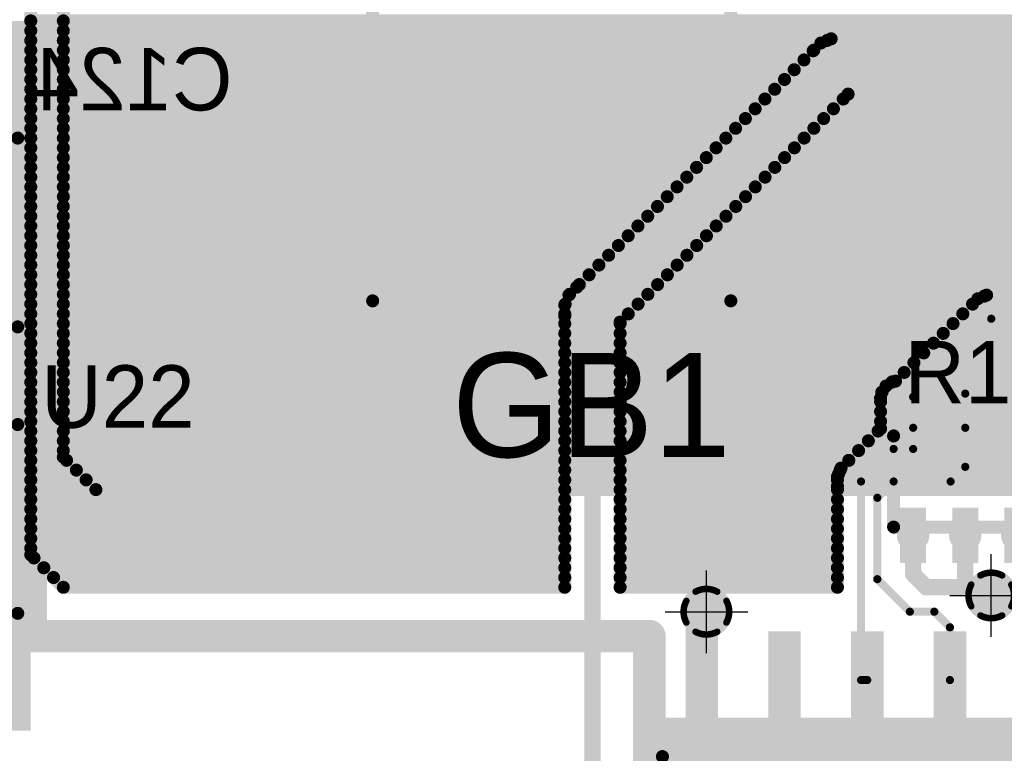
# Model space of a CAD drawing. Extents: x 74 to 326, y 70 to 232.
# Tile 14 of 138: x 157 to 172, y 93 to 104. Entities that reach past the tile are written whole.
import ezdxf

# ---------------------------------------------------------------- set-up
doc = ezdxf.new("R2010")
doc.units = 0
for name, color, linetype in [('Bot_Silk', 7, 'CONTINUOUS'), ('Bottom', 2, 'CONTINUOUS'), ('Drill_Layer', 255, 'CONTINUOUS'), ('Gnd', 12, 'CONTINUOUS'), ('Pwr', 13, 'CONTINUOUS'), ('Top', 1, 'CONTINUOUS'), ('Top_Silk', 6, 'CONTINUOUS')]:
    doc.layers.add(name, color=color, linetype=linetype)

# ---------------------------------------------------------------- blocks, each defined once
blk = doc.blocks.new('Cross')
at = {"layer": 'Drill_Layer', "linetype": 'CONTINUOUS'}
for p, q in [((0, -12.7), (0, 12.7)), ((-12.7, 0), (12.7, 0))]:
    blk.add_line(p, q, dxfattribs=at)
blk = doc.blocks.new('UNIT_DISC')
at = {"linetype": 'CONTINUOUS', "const_width": 0.5}
blk.add_lwpolyline([(0.25, 0, 1), (-0.25, 0, 1)], format="xyb", close=True, dxfattribs=at)
blk = doc.blocks.new('SHAPE_EL_236_236_0_0_0_0')
at = {"xscale": 0.6, "yscale": 0.6, "zscale": 0.6}
blk.add_blockref('UNIT_DISC', (0, 0), dxfattribs=at)
blk = doc.blocks.new('SHAPE_TH45_314_236_39_0_0_0')
at = {"linetype": 'CONTINUOUS', "const_width": 0.1}
for points in [[(0.16647, 0.30788, 0.2530389), (-0.16647, 0.30788, 0.2530389)], [(-0.30788, 0.16647, 0.2530389), (-0.30788, -0.16647, 0.2530389)], [(0.30788, -0.16647, 0.2530389), (0.30788, 0.16647, 0.2530389)], [(-0.16647, -0.30788, 0.2530389), (0.16647, -0.30788, 0.2530389)]]:
    blk.add_lwpolyline(points, format="xyb", dxfattribs=at)
at = {"xscale": 0.1, "yscale": 0.1, "zscale": 0.1}
for p in [(-0.16647, 0.30788), (0.16647, 0.30788), (-0.30788, 0.16647), (0.30788, 0.16647), (-0.30788, -0.16647), (0.30788, -0.16647), (-0.16647, -0.30788), (0.16647, -0.30788)]:
    blk.add_blockref('UNIT_DISC', p, dxfattribs=at)
blk = doc.blocks.new('SHAPE_EL_314_314_0_0_0_0')
at = {"xscale": 0.8, "yscale": 0.8, "zscale": 0.8}
blk.add_blockref('UNIT_DISC', (0, 0), dxfattribs=at)
blk = doc.blocks.new('v0306392')
at = {"layer": 'Bottom'}
blk.add_blockref('SHAPE_EL_236_236_0_0_0_0', (0, 0), dxfattribs=at)
at = {"layer": 'Gnd'}
blk.add_blockref('SHAPE_TH45_314_236_39_0_0_0', (0, 0), dxfattribs=at)
at = {"layer": 'Pwr'}
blk.add_blockref('SHAPE_EL_314_314_0_0_0_0', (0, 0), dxfattribs=at)
at = {"layer": 'Top'}
blk.add_blockref('SHAPE_EL_236_236_0_0_0_0', (0, 0), dxfattribs=at)
blk = doc.blocks.new('YC164_11476')
at = {"layer": 'Top_Silk', "linetype": 'CONTINUOUS', "const_width": 0.2}
for points in [[(170.75, 96.425), (170.75, 97.825)], [(170.75, 97.825), (173.75, 97.825)], [(173.75, 96.425), (173.75, 97.825)], [(170.75, 96.425), (173.75, 96.425)]]:
    blk.add_lwpolyline(points, dxfattribs=at)
at = {"layer": 'Top_Silk', "xscale": 0.2, "yscale": 0.2, "zscale": 0.2}
for p in [(170.75, 97.825), (170.75, 97.825), (173.75, 97.825), (173.75, 97.825), (170.75, 96.425), (170.75, 96.425), (173.75, 96.425), (173.75, 96.425)]:
    blk.add_blockref('UNIT_DISC', p, dxfattribs=at)
blk = doc.blocks.new('SHAPE_SQ_157_334_0_0_0_0')
blk.add_solid([(-0.2, -0.425), (0.2, -0.425), (-0.2, 0.425), (0.2, 0.425)])
blk = doc.blocks.new('SHAPE_EL_196_196_0_0_0_0')
at = {"xscale": 0.5, "yscale": 0.5, "zscale": 0.5}
blk.add_blockref('UNIT_DISC', (0, 0), dxfattribs=at)
blk = doc.blocks.new('w400h850275')
at = {"layer": 'Gnd'}
blk.add_blockref('SHAPE_EL_196_196_0_0_0_0', (0, 0), dxfattribs=at)
at = {"layer": 'Pwr'}
blk.add_blockref('SHAPE_EL_196_196_0_0_0_0', (0, 0), dxfattribs=at)
at = {"layer": 'Top'}
blk.add_blockref('SHAPE_SQ_157_334_0_0_0_0', (0, 0), dxfattribs=at)
blk = doc.blocks.new('w400h850276')
at = {"layer": 'Gnd'}
blk.add_blockref('SHAPE_EL_196_196_0_0_0_0', (0, 0), dxfattribs=at)
at = {"layer": 'Pwr'}
blk.add_blockref('SHAPE_EL_196_196_0_0_0_0', (0, 0), dxfattribs=at)
at = {"layer": 'Top'}
blk.add_blockref('SHAPE_SQ_157_334_0_0_0_0', (0, 0), dxfattribs=at)
blk = doc.blocks.new('w400h850392')
at = {"layer": 'Gnd'}
blk.add_blockref('SHAPE_EL_196_196_0_0_0_0', (0, 0), dxfattribs=at)
at = {"layer": 'Pwr'}
blk.add_blockref('SHAPE_EL_196_196_0_0_0_0', (0, 0), dxfattribs=at)
at = {"layer": 'Top'}
blk.add_blockref('SHAPE_SQ_157_334_0_0_0_0', (0, 0), dxfattribs=at)
blk = doc.blocks.new('w400h850274')
at = {"layer": 'Gnd'}
blk.add_blockref('SHAPE_EL_196_196_0_0_0_0', (0, 0), dxfattribs=at)
at = {"layer": 'Pwr'}
blk.add_blockref('SHAPE_EL_196_196_0_0_0_0', (0, 0), dxfattribs=at)
at = {"layer": 'Top'}
blk.add_blockref('SHAPE_SQ_157_334_0_0_0_0', (0, 0), dxfattribs=at)
blk = doc.blocks.new('w400h850270')
at = {"layer": 'Gnd'}
blk.add_blockref('SHAPE_EL_196_196_0_0_0_0', (0, 0), dxfattribs=at)
at = {"layer": 'Pwr'}
blk.add_blockref('SHAPE_EL_196_196_0_0_0_0', (0, 0), dxfattribs=at)
at = {"layer": 'Top'}
blk.add_blockref('SHAPE_SQ_157_334_0_0_0_0', (0, 0), dxfattribs=at)
blk = doc.blocks.new('R100')
at = {"rotation": 180}
for name, p in [('w400h850270', (171.05, 97.95)), ('w400h850274', (171.85, 97.95)), ('w400h850275', (172.65, 97.95)), ('w400h850276', (173.45, 97.95)), ('w400h850392', (171.05, 96.3)), ('w400h850392', (171.85, 96.3)), ('w400h850392', (172.65, 96.3)), ('w400h850392', (173.45, 96.3))]:
    blk.add_blockref(name, p, dxfattribs=at)
blk.add_blockref('YC164_11476', (0, 0))
at = {"layer": 'Top_Silk'}
blk.add_text('R100', height=0.96, dxfattribs=at).set_placement((170.91875, 98.325))
blk = doc.blocks.new('BH5_CR2032_21147')
at = {"layer": 'Top_Silk', "linetype": 'CONTINUOUS', "const_width": 0.2}
for points in [[(162.75, 99.9), (162.75, 122.6)], [(168.25, 99.9), (168.25, 122.6)], [(168.25, 99.9), (162.75, 99.9)]]:
    blk.add_lwpolyline(points, dxfattribs=at)
at = {"layer": 'Top_Silk', "xscale": 0.2, "yscale": 0.2, "zscale": 0.2}
for p in [(162.75, 99.9), (162.75, 99.9), (168.25, 99.9), (168.25, 99.9)]:
    blk.add_blockref('UNIT_DISC', p, dxfattribs=at)
blk = doc.blocks.new('GB1')
blk.add_blockref('BH5_CR2032_21147', (0, 0))
at = {"layer": 'Top_Silk'}
blk.add_text('GB1', height=1.6, dxfattribs=at).set_placement((163.96875, 97.5))
blk = doc.blocks.new('SOIC16_75_21048')
at = {"layer": 'Top_Silk', "linetype": 'CONTINUOUS', "const_width": 0.2}
for points in [[(167.2, 92.9), (177.3, 92.9)], [(167.2, 85.6), (167.2, 92.9)], [(177.3, 90), (177.3, 92.9)], [(177.3, 85.6), (177.3, 88.5)], [(177.3, 85.6), (167.2, 85.6)]]:
    blk.add_lwpolyline(points, dxfattribs=at)
blk.add_lwpolyline([(177.3, 90, 1), (177.3, 88.5, 1)], format="xyb", dxfattribs=at)
at = {"layer": 'Top_Silk', "xscale": 0.2, "yscale": 0.2, "zscale": 0.2}
for p in [(167.2, 92.9), (167.2, 92.9), (177.3, 92.9), (177.3, 92.9), (177.3, 90), (177.3, 90), (177.3, 88.5), (177.3, 88.5), (167.2, 85.6), (167.2, 85.6), (177.3, 85.6), (177.3, 85.6)]:
    blk.add_blockref('UNIT_DISC', p, dxfattribs=at)
blk = doc.blocks.new('SHAPE_SQ_590_196_0_0_0_0')
blk.add_solid([(-0.75, -0.25), (0.75, -0.25), (-0.75, 0.25), (0.75, 0.25)])
blk = doc.blocks.new('w1500h500392')
at = {"layer": 'Gnd'}
blk.add_blockref('SHAPE_EL_196_196_0_0_0_0', (0, 0), dxfattribs=at)
at = {"layer": 'Pwr'}
blk.add_blockref('SHAPE_EL_196_196_0_0_0_0', (0, 0), dxfattribs=at)
at = {"layer": 'Top'}
blk.add_blockref('SHAPE_SQ_590_196_0_0_0_0', (0, 0), dxfattribs=at)
blk = doc.blocks.new('w1500h500270')
at = {"layer": 'Gnd'}
blk.add_blockref('SHAPE_EL_196_196_0_0_0_0', (0, 0), dxfattribs=at)
at = {"layer": 'Pwr'}
blk.add_blockref('SHAPE_EL_196_196_0_0_0_0', (0, 0), dxfattribs=at)
at = {"layer": 'Top'}
blk.add_blockref('SHAPE_SQ_590_196_0_0_0_0', (0, 0), dxfattribs=at)
blk = doc.blocks.new('w1500h500')
at = {"layer": 'Gnd'}
blk.add_blockref('SHAPE_EL_196_196_0_0_0_0', (0, 0), dxfattribs=at)
at = {"layer": 'Pwr'}
blk.add_blockref('SHAPE_EL_196_196_0_0_0_0', (0, 0), dxfattribs=at)
at = {"layer": 'Top'}
blk.add_blockref('SHAPE_SQ_590_196_0_0_0_0', (0, 0), dxfattribs=at)
blk = doc.blocks.new('w1500h500274')
at = {"layer": 'Gnd'}
blk.add_blockref('SHAPE_EL_196_196_0_0_0_0', (0, 0), dxfattribs=at)
at = {"layer": 'Pwr'}
blk.add_blockref('SHAPE_EL_196_196_0_0_0_0', (0, 0), dxfattribs=at)
at = {"layer": 'Top'}
blk.add_blockref('SHAPE_SQ_590_196_0_0_0_0', (0, 0), dxfattribs=at)
blk = doc.blocks.new('w1500h500395')
at = {"layer": 'Gnd'}
blk.add_blockref('SHAPE_EL_196_196_0_0_0_0', (0, 0), dxfattribs=at)
at = {"layer": 'Pwr'}
blk.add_blockref('SHAPE_EL_196_196_0_0_0_0', (0, 0), dxfattribs=at)
at = {"layer": 'Top'}
blk.add_blockref('SHAPE_SQ_590_196_0_0_0_0', (0, 0), dxfattribs=at)
blk = doc.blocks.new('w1500h500275')
at = {"layer": 'Gnd'}
blk.add_blockref('SHAPE_EL_196_196_0_0_0_0', (0, 0), dxfattribs=at)
at = {"layer": 'Pwr'}
blk.add_blockref('SHAPE_EL_196_196_0_0_0_0', (0, 0), dxfattribs=at)
at = {"layer": 'Top'}
blk.add_blockref('SHAPE_SQ_590_196_0_0_0_0', (0, 0), dxfattribs=at)
blk = doc.blocks.new('w1500h500276')
at = {"layer": 'Gnd'}
blk.add_blockref('SHAPE_EL_196_196_0_0_0_0', (0, 0), dxfattribs=at)
at = {"layer": 'Pwr'}
blk.add_blockref('SHAPE_EL_196_196_0_0_0_0', (0, 0), dxfattribs=at)
at = {"layer": 'Top'}
blk.add_blockref('SHAPE_SQ_590_196_0_0_0_0', (0, 0), dxfattribs=at)
blk = doc.blocks.new('w1500h50049')
at = {"layer": 'Gnd'}
blk.add_blockref('SHAPE_EL_196_196_0_0_0_0', (0, 0), dxfattribs=at)
at = {"layer": 'Pwr'}
blk.add_blockref('SHAPE_EL_196_196_0_0_0_0', (0, 0), dxfattribs=at)
at = {"layer": 'Top'}
blk.add_blockref('SHAPE_SQ_590_196_0_0_0_0', (0, 0), dxfattribs=at)
blk = doc.blocks.new('w1500h500159')
at = {"layer": 'Gnd'}
blk.add_blockref('SHAPE_EL_196_196_0_0_0_0', (0, 0), dxfattribs=at)
at = {"layer": 'Pwr'}
blk.add_blockref('SHAPE_EL_196_196_0_0_0_0', (0, 0), dxfattribs=at)
at = {"layer": 'Top'}
blk.add_blockref('SHAPE_SQ_590_196_0_0_0_0', (0, 0), dxfattribs=at)
blk = doc.blocks.new('w1500h500350')
at = {"layer": 'Gnd'}
blk.add_blockref('SHAPE_EL_196_196_0_0_0_0', (0, 0), dxfattribs=at)
at = {"layer": 'Pwr'}
blk.add_blockref('SHAPE_EL_196_196_0_0_0_0', (0, 0), dxfattribs=at)
at = {"layer": 'Top'}
blk.add_blockref('SHAPE_SQ_590_196_0_0_0_0', (0, 0), dxfattribs=at)
blk = doc.blocks.new('w1500h500160')
at = {"layer": 'Gnd'}
blk.add_blockref('SHAPE_EL_196_196_0_0_0_0', (0, 0), dxfattribs=at)
at = {"layer": 'Pwr'}
blk.add_blockref('SHAPE_EL_196_196_0_0_0_0', (0, 0), dxfattribs=at)
at = {"layer": 'Top'}
blk.add_blockref('SHAPE_SQ_590_196_0_0_0_0', (0, 0), dxfattribs=at)
blk = doc.blocks.new('w1500h500158')
at = {"layer": 'Gnd'}
blk.add_blockref('SHAPE_EL_196_196_0_0_0_0', (0, 0), dxfattribs=at)
at = {"layer": 'Pwr'}
blk.add_blockref('SHAPE_EL_196_196_0_0_0_0', (0, 0), dxfattribs=at)
at = {"layer": 'Top'}
blk.add_blockref('SHAPE_SQ_590_196_0_0_0_0', (0, 0), dxfattribs=at)
blk = doc.blocks.new('w1500h500161')
at = {"layer": 'Gnd'}
blk.add_blockref('SHAPE_EL_196_196_0_0_0_0', (0, 0), dxfattribs=at)
at = {"layer": 'Pwr'}
blk.add_blockref('SHAPE_EL_196_196_0_0_0_0', (0, 0), dxfattribs=at)
at = {"layer": 'Top'}
blk.add_blockref('SHAPE_SQ_590_196_0_0_0_0', (0, 0), dxfattribs=at)
blk = doc.blocks.new('U25')
at = {"rotation": 270}
for name, p in [('w1500h500392', (167.805, 94.075)), ('w1500h500', (169.075, 94.075)), ('w1500h500270', (170.345, 94.075)), ('w1500h500274', (171.615, 94.075)), ('w1500h500275', (172.885, 94.075)), ('w1500h500276', (174.155, 94.075)), ('w1500h500392', (175.425, 94.075)), ('w1500h500395', (176.695, 94.075)), ('w1500h50049', (167.805, 84.425)), ('w1500h500350', (169.075, 84.425)), ('w1500h500159', (170.345, 84.425)), ('w1500h500160', (171.615, 84.425)), ('w1500h500158', (172.885, 84.425)), ('w1500h500161', (174.155, 84.425)), ('w1500h50049', (175.425, 84.425)), ('w1500h500350', (176.695, 84.425))]:
    blk.add_blockref(name, p, dxfattribs=at)
blk.add_blockref('SOIC16_75_21048', (0, 0))
at = {"layer": 'Top_Silk'}
blk.add_text('U25', height=0.96, dxfattribs=at).set_placement((174.7875, 95.45))
blk = doc.blocks.new('0805_11127')
at = {"layer": 'Bot_Silk', "linetype": 'CONTINUOUS', "const_width": 0.2}
for points in [[(155.1, 94.5), (155.1, 93.5)], [(155.1, 94.5), (156.9, 94.5)], [(156.9, 94.5), (156.9, 93.5)], [(156.9, 93.5), (155.1, 93.5)]]:
    blk.add_lwpolyline(points, dxfattribs=at)
at = {"layer": 'Bot_Silk', "xscale": 0.2, "yscale": 0.2, "zscale": 0.2}
for p in [(155.1, 94.5), (155.1, 94.5), (156.9, 94.5), (156.9, 94.5), (155.1, 93.5), (155.1, 93.5), (156.9, 93.5), (156.9, 93.5)]:
    blk.add_blockref('UNIT_DISC', p, dxfattribs=at)
blk = doc.blocks.new('SHAPE_SQ_393_551_0_0_0_0')
blk.add_solid([(-0.5, -0.7), (0.5, -0.7), (-0.5, 0.7), (0.5, 0.7)])
blk = doc.blocks.new('w1000h1400350_F')
at = {"layer": 'Bottom'}
blk.add_blockref('SHAPE_SQ_393_551_0_0_0_0', (0, 0), dxfattribs=at)
at = {"layer": 'Gnd'}
blk.add_blockref('SHAPE_EL_196_196_0_0_0_0', (0, 0), dxfattribs=at)
at = {"layer": 'Pwr'}
blk.add_blockref('SHAPE_EL_196_196_0_0_0_0', (0, 0), dxfattribs=at)
blk = doc.blocks.new('w1000h140049_F')
at = {"layer": 'Bottom'}
blk.add_blockref('SHAPE_SQ_393_551_0_0_0_0', (0, 0), dxfattribs=at)
at = {"layer": 'Gnd'}
blk.add_blockref('SHAPE_EL_196_196_0_0_0_0', (0, 0), dxfattribs=at)
at = {"layer": 'Pwr'}
blk.add_blockref('SHAPE_EL_196_196_0_0_0_0', (0, 0), dxfattribs=at)
blk = doc.blocks.new('C126')
for name, p in [('w1000h140049_F', (155, 94)), ('w1000h1400350_F', (157, 94)), ('0805_11127', (0, 0))]:
    blk.add_blockref(name, p)
at = {"layer": 'Bot_Silk', "text_generation_flag": 2}
blk.add_text('C126', height=0.96, dxfattribs=at).set_placement((154.33125, 93.325))
blk = doc.blocks.new('0805_11143')
at = {"layer": 'Bot_Silk', "linetype": 'CONTINUOUS', "const_width": 0.2}
for points in [[(155.1, 104), (155.1, 103)], [(155.1, 104), (156.9, 104)], [(156.9, 104), (156.9, 103)], [(156.9, 103), (155.1, 103)]]:
    blk.add_lwpolyline(points, dxfattribs=at)
at = {"layer": 'Bot_Silk', "xscale": 0.2, "yscale": 0.2, "zscale": 0.2}
for p in [(155.1, 104), (155.1, 104), (156.9, 104), (156.9, 104), (155.1, 103), (155.1, 103), (156.9, 103), (156.9, 103)]:
    blk.add_blockref('UNIT_DISC', p, dxfattribs=at)
blk = doc.blocks.new('w1000h1400395_F')
at = {"layer": 'Bottom'}
blk.add_blockref('SHAPE_SQ_393_551_0_0_0_0', (0, 0), dxfattribs=at)
at = {"layer": 'Gnd'}
blk.add_blockref('SHAPE_EL_196_196_0_0_0_0', (0, 0), dxfattribs=at)
at = {"layer": 'Pwr'}
blk.add_blockref('SHAPE_EL_196_196_0_0_0_0', (0, 0), dxfattribs=at)
blk = doc.blocks.new('w1000h1400392_F')
at = {"layer": 'Bottom'}
blk.add_blockref('SHAPE_SQ_393_551_0_0_0_0', (0, 0), dxfattribs=at)
at = {"layer": 'Gnd'}
blk.add_blockref('SHAPE_EL_196_196_0_0_0_0', (0, 0), dxfattribs=at)
at = {"layer": 'Pwr'}
blk.add_blockref('SHAPE_EL_196_196_0_0_0_0', (0, 0), dxfattribs=at)
blk = doc.blocks.new('C124')
for name, p in [('w1000h1400392_F', (155, 103.5)), ('w1000h1400395_F', (157, 103.5)), ('0805_11143', (0, 0))]:
    blk.add_blockref(name, p)
at = {"layer": 'Bot_Silk', "text_generation_flag": 2}
blk.add_text('C124', height=0.96, dxfattribs=at).set_placement((160.6, 102.825))
blk = doc.blocks.new('SOIC16_75_24473')
at = {"layer": 'Top_Silk', "linetype": 'CONTINUOUS', "const_width": 0.2}
for points in [[(147.2, 102.4), (157.3, 102.4)], [(147.2, 95.1), (147.2, 102.4)], [(157.3, 99.5), (157.3, 102.4)], [(157.3, 95.1), (157.3, 98)], [(157.3, 95.1), (147.2, 95.1)]]:
    blk.add_lwpolyline(points, dxfattribs=at)
blk.add_lwpolyline([(157.3, 99.5, 1), (157.3, 98, 1)], format="xyb", dxfattribs=at)
at = {"layer": 'Top_Silk', "xscale": 0.2, "yscale": 0.2, "zscale": 0.2}
for p in [(147.2, 102.4), (147.2, 102.4), (157.3, 102.4), (157.3, 102.4), (157.3, 99.5), (157.3, 99.5), (157.3, 98), (157.3, 98), (147.2, 95.1), (147.2, 95.1), (157.3, 95.1), (157.3, 95.1)]:
    blk.add_blockref('UNIT_DISC', p, dxfattribs=at)
blk = doc.blocks.new('w1500h500287')
at = {"layer": 'Gnd'}
blk.add_blockref('SHAPE_EL_196_196_0_0_0_0', (0, 0), dxfattribs=at)
at = {"layer": 'Pwr'}
blk.add_blockref('SHAPE_EL_196_196_0_0_0_0', (0, 0), dxfattribs=at)
at = {"layer": 'Top'}
blk.add_blockref('SHAPE_SQ_590_196_0_0_0_0', (0, 0), dxfattribs=at)
blk = doc.blocks.new('w1500h500269')
at = {"layer": 'Gnd'}
blk.add_blockref('SHAPE_EL_196_196_0_0_0_0', (0, 0), dxfattribs=at)
at = {"layer": 'Pwr'}
blk.add_blockref('SHAPE_EL_196_196_0_0_0_0', (0, 0), dxfattribs=at)
at = {"layer": 'Top'}
blk.add_blockref('SHAPE_SQ_590_196_0_0_0_0', (0, 0), dxfattribs=at)
blk = doc.blocks.new('w1500h500267')
at = {"layer": 'Gnd'}
blk.add_blockref('SHAPE_EL_196_196_0_0_0_0', (0, 0), dxfattribs=at)
at = {"layer": 'Pwr'}
blk.add_blockref('SHAPE_EL_196_196_0_0_0_0', (0, 0), dxfattribs=at)
at = {"layer": 'Top'}
blk.add_blockref('SHAPE_SQ_590_196_0_0_0_0', (0, 0), dxfattribs=at)
blk = doc.blocks.new('w1500h500266')
at = {"layer": 'Gnd'}
blk.add_blockref('SHAPE_EL_196_196_0_0_0_0', (0, 0), dxfattribs=at)
at = {"layer": 'Pwr'}
blk.add_blockref('SHAPE_EL_196_196_0_0_0_0', (0, 0), dxfattribs=at)
at = {"layer": 'Top'}
blk.add_blockref('SHAPE_SQ_590_196_0_0_0_0', (0, 0), dxfattribs=at)
blk = doc.blocks.new('w1500h500303')
at = {"layer": 'Gnd'}
blk.add_blockref('SHAPE_EL_196_196_0_0_0_0', (0, 0), dxfattribs=at)
at = {"layer": 'Pwr'}
blk.add_blockref('SHAPE_EL_196_196_0_0_0_0', (0, 0), dxfattribs=at)
at = {"layer": 'Top'}
blk.add_blockref('SHAPE_SQ_590_196_0_0_0_0', (0, 0), dxfattribs=at)
blk = doc.blocks.new('w1500h500300')
at = {"layer": 'Gnd'}
blk.add_blockref('SHAPE_EL_196_196_0_0_0_0', (0, 0), dxfattribs=at)
at = {"layer": 'Pwr'}
blk.add_blockref('SHAPE_EL_196_196_0_0_0_0', (0, 0), dxfattribs=at)
at = {"layer": 'Top'}
blk.add_blockref('SHAPE_SQ_590_196_0_0_0_0', (0, 0), dxfattribs=at)
blk = doc.blocks.new('w1500h500299')
at = {"layer": 'Gnd'}
blk.add_blockref('SHAPE_EL_196_196_0_0_0_0', (0, 0), dxfattribs=at)
at = {"layer": 'Pwr'}
blk.add_blockref('SHAPE_EL_196_196_0_0_0_0', (0, 0), dxfattribs=at)
at = {"layer": 'Top'}
blk.add_blockref('SHAPE_SQ_590_196_0_0_0_0', (0, 0), dxfattribs=at)
blk = doc.blocks.new('w1500h500288')
at = {"layer": 'Gnd'}
blk.add_blockref('SHAPE_EL_196_196_0_0_0_0', (0, 0), dxfattribs=at)
at = {"layer": 'Pwr'}
blk.add_blockref('SHAPE_EL_196_196_0_0_0_0', (0, 0), dxfattribs=at)
at = {"layer": 'Top'}
blk.add_blockref('SHAPE_SQ_590_196_0_0_0_0', (0, 0), dxfattribs=at)
blk = doc.blocks.new('U22')
at = {"rotation": 270}
for name, p in [('w1500h500392', (147.805, 103.575)), ('w1500h500395', (149.075, 103.575)), ('w1500h500287', (150.345, 103.575)), ('w1500h500269', (151.615, 103.575)), ('w1500h500267', (152.885, 103.575)), ('w1500h500266', (154.155, 103.575)), ('w1500h500392', (155.425, 103.575)), ('w1500h500395', (156.695, 103.575)), ('w1500h50049', (147.805, 93.925)), ('w1500h500350', (149.075, 93.925)), ('w1500h500303', (150.345, 93.925)), ('w1500h500300', (151.615, 93.925)), ('w1500h500299', (152.885, 93.925)), ('w1500h500288', (154.155, 93.925)), ('w1500h50049', (155.425, 93.925)), ('w1500h500350', (156.695, 93.925))]:
    blk.add_blockref(name, p, dxfattribs=at)
blk.add_blockref('SOIC16_75_24473', (0, 0))
at = {"layer": 'Top_Silk'}
blk.add_text('U22', height=0.96, dxfattribs=at).set_placement((157.6625, 97.95))
blk = doc.blocks.new('CUPOUR_L1_F0_TT90_31294')
at = {"layer": 'Top', "linetype": 'CONTINUOUS', "const_width": 0.2}
for points in [[(157.5, 105), (157.5, 96)], [(157.5, 104.2), (194.56234, 104.2)], [(157.5, 104.05), (179.36818, 104.05)], [(157.5, 103.9), (169.7301, 103.9)], [(169.5147, 103.74074), (169.63426, 103.8603)], [(169.63426, 103.8603), (169.79046, 103.925)], [(169.79046, 103.925), (179.18737, 103.925)], [(157.5, 103.75), (169.52396, 103.75)], [(165.88426, 100.1103), (169.5147, 103.74074)], [(157.5, 103.6), (169.37396, 103.6)], [(157.5, 103.45), (169.22396, 103.45)], [(157.5, 103.3), (169.07396, 103.3)], [(157.5, 103.15), (168.92396, 103.15)], [(170.05104, 103.075), (166.55, 99.57396)], [(179.18737, 103.075), (170.05104, 103.075)], [(157.5, 103), (168.77396, 103)], [(169.97604, 103), (179.29334, 103)], [(157.5, 102.85), (168.62396, 102.85)], [(169.82604, 102.85), (193.21234, 102.85)], [(157.5, 102.7), (168.47396, 102.7)], [(169.67604, 102.7), (193.06234, 102.7)], [(157.5, 102.55), (168.32396, 102.55)], [(169.52604, 102.55), (192.91234, 102.55)], [(157.5, 102.4), (168.17396, 102.4)], [(169.37604, 102.4), (192.76234, 102.4)], [(157.5, 102.25), (168.02396, 102.25)], [(169.22604, 102.25), (192.61234, 102.25)], [(157.5, 102.1), (167.87396, 102.1)], [(169.07604, 102.1), (192.46234, 102.1)], [(157.5, 101.95), (167.72396, 101.95)], [(168.92604, 101.95), (192.31234, 101.95)], [(157.5, 101.8), (167.57396, 101.8)], [(168.77604, 101.8), (192.16234, 101.8)], [(157.5, 101.65), (167.42396, 101.65)], [(168.62604, 101.65), (192.01234, 101.65)], [(157.5, 101.5), (167.27396, 101.5)], [(168.47604, 101.5), (191.86234, 101.5)], [(157.5, 101.35), (167.12396, 101.35)], [(168.32604, 101.35), (191.71234, 101.35)], [(157.5, 101.2), (166.97396, 101.2)], [(168.17604, 101.2), (191.56234, 101.2)], [(157.5, 101.05), (166.82396, 101.05)], [(168.02604, 101.05), (191.41234, 101.05)], [(157.5, 100.9), (166.67396, 100.9)], [(167.87604, 100.9), (191.26234, 100.9)], [(157.5, 100.75), (166.52396, 100.75)], [(157.5, 100.6), (166.37396, 100.6)], [(167.57604, 100.6), (190.96234, 100.6)], [(167.72604, 100.75), (191.11234, 100.75)], [(157.5, 100.45), (166.22396, 100.45)], [(167.42604, 100.45), (190.81234, 100.45)], [(157.5, 100.3), (166.07396, 100.3)], [(167.27604, 100.3), (190.66234, 100.3)], [(157.5, 100.15), (165.92396, 100.15)], [(167.12604, 100.15), (190.51234, 100.15)], [(157.5, 100), (165.77396, 100)], [(165.7647, 99.99074), (165.88426, 100.1103)], [(166.97604, 100), (190.36234, 100)], [(157.5, 99.85), (165.7064, 99.85)], [(165.7, 99.83454), (165.7647, 99.99074)], [(166.82604, 99.85), (171.96234, 99.85)], [(170.77911, 98.66677), (172.04466, 99.93232)], [(172.04466, 99.93232), (172.13887, 99.97133)], [(172.13887, 99.97133), (172.17789, 99.9875)], [(172.17789, 99.9875), (190.34984, 99.9875)], [(157.5, 99.7), (165.7, 99.7)], [(165.7, 99.66546), (165.7, 99.83454)], [(166.67604, 99.7), (171.81234, 99.7)], [(157.5, 99.55), (165.7, 99.55)], [(165.7, 95.5), (165.7, 99.66546)], [(166.55, 99.57396), (166.55, 95.5)], [(166.55, 99.55), (171.66234, 99.55)], [(157.5, 99.4), (165.7, 99.4)], [(166.55, 99.4), (171.51234, 99.4)], [(157.5, 99.25), (165.7, 99.25)], [(166.55, 99.25), (171.36234, 99.25)], [(157.5, 99.1), (165.7, 99.1)], [(166.55, 99.1), (171.21234, 99.1)], [(157.5, 98.95), (165.7, 98.95)], [(166.55, 98.95), (171.06234, 98.95)], [(157.5, 98.8), (165.7, 98.8)], [(166.55, 98.8), (170.91234, 98.8)], [(157.5, 98.65), (165.7, 98.65)], [(166.55, 98.65), (170.72159, 98.65)], [(170.63372, 98.59128), (170.73295, 98.65759)], [(170.73295, 98.65759), (170.77911, 98.66677)], [(157.5, 98.5), (165.7, 98.5)], [(166.55, 98.5), (170.57272, 98.5)], [(170.55, 98.40454), (170.56741, 98.49205)], [(170.56741, 98.49205), (170.63372, 98.59128)], [(157.5, 98.35), (165.7, 98.35)], [(166.55, 98.35), (170.55, 98.35)], [(170.55, 97.93453), (170.55, 98.40454)], [(157.5, 98.2), (165.7, 98.2)], [(166.55, 98.2), (170.55, 98.2)], [(157.5, 98.05), (165.7, 98.05)], [(166.55, 98.05), (170.55, 98.05)], [(157.5, 97.9), (165.7, 97.9)], [(166.55, 97.9), (170.51234, 97.9)], [(169.94268, 97.33034), (170.54466, 97.93232)], [(170.54466, 97.93232), (170.55, 97.93453)], [(157.5, 97.75), (165.7, 97.75)], [(166.55, 97.75), (170.36234, 97.75)], [(157.5, 97.6), (165.7, 97.6)], [(166.55, 97.6), (170.21234, 97.6)], [(157.5, 97.45), (165.7, 97.45)], [(166.55, 97.45), (170.06234, 97.45)], [(157.5, 97.3), (165.7, 97.3)], [(166.55, 97.3), (169.93011, 97.3)], [(169.90366, 97.23612), (169.94268, 97.33034)], [(157.5, 97.15), (165.7, 97.15)], [(166.55, 97.15), (169.8875, 97.15)], [(169.8875, 97.19711), (169.90366, 97.23612)], [(169.8875, 97.1971), (169.8875, 97.19711)], [(169.8875, 97.0529), (169.8875, 97.1971)], [(157.5, 97), (165.7, 97)], [(166.55, 97), (169.8875, 97)], [(169.8875, 95.5), (169.8875, 97.0529)], [(157.5, 96.85), (165.7, 96.85)], [(166.55, 96.85), (169.8875, 96.85)], [(157.5, 96.7), (165.7, 96.7)], [(166.55, 96.7), (169.8875, 96.7)], [(157.5, 96.55), (165.7, 96.55)], [(166.55, 96.55), (169.8875, 96.55)], [(157.5, 96.4), (165.7, 96.4)], [(166.55, 96.4), (169.8875, 96.4)], [(157.5, 96.25), (165.7, 96.25)], [(166.55, 96.25), (169.8875, 96.25)], [(157.5, 96.1), (165.7, 96.1)], [(166.55, 96.1), (169.8875, 96.1)], [(157.5, 96), (158, 95.5)], [(157.55, 95.95), (165.7, 95.95)], [(166.55, 95.95), (169.8875, 95.95)], [(157.7, 95.8), (165.7, 95.8)], [(166.55, 95.8), (169.8875, 95.8)], [(157.85, 95.65), (165.7, 95.65)], [(166.55, 95.65), (169.8875, 95.65)], [(158, 95.5), (165.7, 95.5)], [(158, 95.5), (165.7, 95.5)], [(166.55, 95.5), (169.8875, 95.5)], [(166.55, 95.5), (169.8875, 95.5)]]:
    blk.add_lwpolyline(points, dxfattribs=at)
at = {"layer": 'Top', "xscale": 0.2, "yscale": 0.2, "zscale": 0.2}
for p in [(157.5, 104.2), (157.5, 104.05), (157.5, 103.9), (169.63426, 103.8603), (169.63426, 103.8603), (169.7301, 103.9), (169.79046, 103.925), (169.79046, 103.925), (157.5, 103.75), (169.5147, 103.74074), (169.5147, 103.74074), (169.52396, 103.75), (157.5, 103.6), (169.37396, 103.6), (157.5, 103.45), (169.22396, 103.45), (157.5, 103.3), (169.07396, 103.3), (157.5, 103.15), (168.92396, 103.15), (170.05104, 103.075), (170.05104, 103.075), (157.5, 103), (168.77396, 103), (169.97604, 103), (157.5, 102.85), (168.62396, 102.85), (169.82604, 102.85), (157.5, 102.7), (168.47396, 102.7), (169.67604, 102.7), (157.5, 102.55), (168.32396, 102.55), (169.52604, 102.55), (157.5, 102.4), (168.17396, 102.4), (169.37604, 102.4), (157.5, 102.25), (168.02396, 102.25), (169.22604, 102.25), (157.5, 102.1), (167.87396, 102.1), (169.07604, 102.1), (157.5, 101.95), (167.72396, 101.95), (168.92604, 101.95), (157.5, 101.8), (167.57396, 101.8), (168.77604, 101.8), (157.5, 101.65), (167.42396, 101.65), (168.62604, 101.65), (157.5, 101.5), (167.27396, 101.5), (168.47604, 101.5), (157.5, 101.35), (167.12396, 101.35), (168.32604, 101.35), (157.5, 101.2), (166.97396, 101.2), (168.17604, 101.2), (157.5, 101.05), (166.82396, 101.05), (168.02604, 101.05), (157.5, 100.9), (166.67396, 100.9), (167.87604, 100.9), (157.5, 100.75), (157.5, 100.6), (166.37396, 100.6), (166.52396, 100.75), (167.57604, 100.6), (167.72604, 100.75), (157.5, 100.45), (166.22396, 100.45), (167.42604, 100.45), (157.5, 100.3), (166.07396, 100.3), (167.27604, 100.3), (157.5, 100.15), (165.92396, 100.15), (167.12604, 100.15), (157.5, 100), (165.77396, 100), (165.88426, 100.1103), (165.88426, 100.1103), (166.97604, 100), (157.5, 99.85), (165.7064, 99.85), (165.7647, 99.99074), (165.7647, 99.99074), (166.82604, 99.85), (171.96234, 99.85), (172.04466, 99.93232), (172.04466, 99.93232), (172.13887, 99.97133), (172.13887, 99.97133), (172.17789, 99.9875), (172.17789, 99.9875), (157.5, 99.7), (165.7, 99.83454), (165.7, 99.83454), (165.7, 99.7), (166.67604, 99.7), (171.81234, 99.7), (157.5, 99.55), (165.7, 99.66546), (165.7, 99.66546), (165.7, 99.55), (166.55, 99.57396), (166.55, 99.57396), (166.55, 99.55), (171.66234, 99.55), (157.5, 99.4), (165.7, 99.4), (166.55, 99.4), (171.51234, 99.4), (157.5, 99.25), (165.7, 99.25), (166.55, 99.25), (171.36234, 99.25), (157.5, 99.1), (165.7, 99.1), (166.55, 99.1), (171.21234, 99.1), (157.5, 98.95), (165.7, 98.95), (166.55, 98.95), (171.06234, 98.95), (157.5, 98.8), (165.7, 98.8), (166.55, 98.8), (170.91234, 98.8), (157.5, 98.65), (165.7, 98.65), (166.55, 98.65), (170.72159, 98.65), (170.73295, 98.65759), (170.73295, 98.65759), (170.77911, 98.66677), (170.77911, 98.66677), (157.5, 98.5), (165.7, 98.5), (166.55, 98.5), (170.56741, 98.49205), (170.56741, 98.49205), (170.57272, 98.5), (170.63372, 98.59128), (170.63372, 98.59128), (157.5, 98.35), (165.7, 98.35), (166.55, 98.35), (170.55, 98.40454), (170.55, 98.40454), (170.55, 98.35), (157.5, 98.2), (165.7, 98.2), (166.55, 98.2), (170.55, 98.2), (157.5, 98.05), (165.7, 98.05), (166.55, 98.05), (170.55, 98.05), (157.5, 97.9), (165.7, 97.9), (166.55, 97.9), (170.51234, 97.9), (170.54466, 97.93232), (170.54466, 97.93232), (170.55, 97.93453), (170.55, 97.93453), (157.5, 97.75), (165.7, 97.75), (166.55, 97.75), (170.36234, 97.75), (157.5, 97.6), (165.7, 97.6), (166.55, 97.6), (170.21234, 97.6), (157.5, 97.45), (165.7, 97.45), (166.55, 97.45), (170.06234, 97.45), (157.5, 97.3), (165.7, 97.3), (166.55, 97.3), (169.93011, 97.3), (169.94268, 97.33034), (169.94268, 97.33034), (157.5, 97.15), (165.7, 97.15), (166.55, 97.15), (169.8875, 97.19711), (169.8875, 97.19711), (169.8875, 97.1971), (169.8875, 97.1971), (169.8875, 97.15), (169.90366, 97.23612), (169.90366, 97.23612), (157.5, 97), (165.7, 97), (166.55, 97), (169.8875, 97.0529), (169.8875, 97.0529), (169.8875, 97), (157.5, 96.85), (165.7, 96.85), (166.55, 96.85), (169.8875, 96.85), (157.5, 96.7), (165.7, 96.7), (166.55, 96.7), (169.8875, 96.7), (157.5, 96.55), (165.7, 96.55), (166.55, 96.55), (169.8875, 96.55), (157.5, 96.4), (165.7, 96.4), (166.55, 96.4), (169.8875, 96.4), (157.5, 96.25), (165.7, 96.25), (166.55, 96.25), (169.8875, 96.25), (157.5, 96.1), (165.7, 96.1), (166.55, 96.1), (169.8875, 96.1), (157.5, 96), (157.5, 96), (157.55, 95.95), (165.7, 95.95), (166.55, 95.95), (169.8875, 95.95), (157.7, 95.8), (165.7, 95.8), (166.55, 95.8), (169.8875, 95.8), (157.85, 95.65), (165.7, 95.65), (166.55, 95.65), (169.8875, 95.65), (158, 95.5), (158, 95.5), (158, 95.5), (165.7, 95.5), (165.7, 95.5), (165.7, 95.5), (166.55, 95.5), (166.55, 95.5), (166.55, 95.5), (169.8875, 95.5), (169.8875, 95.5), (169.8875, 95.5)]:
    blk.add_blockref('UNIT_DISC', p, dxfattribs=at)
blk = doc.blocks.new('CUPOUR_L2_F0_TT90_39393')
at = {"layer": 'Bottom', "linetype": 'CONTINUOUS', "const_width": 0.2}
for points in [[(158, 106), (158, 97.5)], [(158, 104.2), (179.2, 104.2)], [(158, 104.05), (179.2, 104.05)], [(158, 103.9), (179.17066, 103.9)], [(158, 103.75), (179.07044, 103.75)], [(158, 103.6), (179.03314, 103.6)], [(158, 103.45), (179.02319, 103.45)], [(158, 103.3), (179.05303, 103.3)], [(158, 103.15), (179.13725, 103.15)], [(158, 103), (179.29334, 103)], [(158, 102.85), (205.5, 102.85)], [(158, 102.7), (205.5, 102.7)], [(158, 102.55), (205.5, 102.55)], [(158, 102.4), (205.5, 102.4)], [(158, 102.25), (205.5, 102.25)], [(158, 102.1), (205.5, 102.1)], [(158, 101.95), (205.5, 101.95)], [(158, 101.8), (205.5, 101.8)], [(158, 101.65), (205.5, 101.65)], [(158, 101.5), (205.5, 101.5)], [(158, 101.35), (205.5, 101.35)], [(158, 101.2), (205.5, 101.2)], [(158, 101.05), (205.5, 101.05)], [(158, 100.9), (205.5, 100.9)], [(158, 100.75), (205.5, 100.75)], [(158, 100.6), (205.5, 100.6)], [(158, 100.45), (205.5, 100.45)], [(158, 100.3), (205.5, 100.3)], [(158, 100.15), (205.5, 100.15)], [(158, 100), (205.5, 100)], [(158, 99.85), (205.5, 99.85)], [(158, 99.7), (205.5, 99.7)], [(158, 99.55), (205.5, 99.55)], [(158, 99.4), (205.5, 99.4)], [(158, 99.25), (205.5, 99.25)], [(158, 99.1), (205.35, 99.1)], [(158, 98.95), (205.2, 98.95)], [(158, 98.8), (205.05, 98.8)], [(158, 98.65), (198.15, 98.65)], [(158, 98.5), (198, 98.5)], [(158, 98.35), (197.85, 98.35)], [(158, 98.2), (197.75, 98.2)], [(158, 98.05), (197.75, 98.05)], [(158, 97.9), (197.75, 97.9)], [(158, 97.75), (197.75, 97.75)], [(158, 97.6), (197.75, 97.6)], [(158, 97.5), (158.5, 97)], [(158.05, 97.45), (197.7, 97.45)], [(158.2, 97.3), (197.55, 97.3)], [(158.35, 97.15), (197.4, 97.15)], [(158.5, 97), (197.25, 97)], [(158.5, 97), (197.25, 97)]]:
    blk.add_lwpolyline(points, dxfattribs=at)
at = {"layer": 'Bottom', "xscale": 0.2, "yscale": 0.2, "zscale": 0.2}
for p in [(158, 104.2), (158, 104.05), (158, 103.9), (158, 103.75), (158, 103.6), (158, 103.45), (158, 103.3), (158, 103.15), (158, 103), (158, 102.85), (158, 102.7), (158, 102.55), (158, 102.4), (158, 102.25), (158, 102.1), (158, 101.95), (158, 101.8), (158, 101.65), (158, 101.5), (158, 101.35), (158, 101.2), (158, 101.05), (158, 100.9), (158, 100.75), (158, 100.6), (158, 100.45), (158, 100.3), (158, 100.15), (158, 100), (158, 99.85), (158, 99.7), (158, 99.55), (158, 99.4), (158, 99.25), (158, 99.1), (158, 98.95), (158, 98.8), (158, 98.65), (158, 98.5), (158, 98.35), (158, 98.2), (158, 98.05), (158, 97.9), (158, 97.75), (158, 97.6), (158, 97.5), (158, 97.5), (158.05, 97.45), (158.2, 97.3), (158.35, 97.15), (158.5, 97), (158.5, 97), (158.5, 97)]:
    blk.add_blockref('UNIT_DISC', p, dxfattribs=at)
blk = doc.blocks.new('POLY_S4_L12_45864')
at = {"layer": 'Gnd'}
blk.add_solid([(189, 85), (189, 93.5), (166.75, 85), (166.75, 93.5)], dxfattribs=at)
blk = doc.blocks.new('POLY_S4_L12_45870')
at = {"layer": 'Gnd'}
blk.add_solid([(157.75, 94.5), (157.75, 103), (146.75, 94.5), (146.75, 103)], dxfattribs=at)
blk = doc.blocks.new('POLY_S4_L13_45969')
at = {"layer": 'Pwr'}
blk.add_solid([(189, 85), (189, 93.5), (166.75, 85), (166.75, 93.5)], dxfattribs=at)
blk = doc.blocks.new('POLY_S4_L13_46007')
at = {"layer": 'Pwr'}
blk.add_solid([(157.75, 94.5), (157.75, 103), (146.75, 94.5), (146.75, 103)], dxfattribs=at)

msp = doc.modelspace()

# ---------------------------------------------------------------- linework, layer by layer
at = {"layer": 'Gnd', "linetype": 'CONTINUOUS', "const_width": 0.5}
for points in [[(167, 94.75), (147, 94.75)], [(167, 85.25), (167, 94.75)]]:
    msp.add_lwpolyline(points, dxfattribs=at)
at = {"layer": 'Pwr', "linetype": 'CONTINUOUS', "const_width": 0.5}
for points in [[(167, 94.75), (147, 94.75)], [(167, 85.25), (167, 94.75)]]:
    msp.add_lwpolyline(points, dxfattribs=at)
at = {"layer": 'Top', "linetype": 'CONTINUOUS'}
for points, const_width in [([(166.125, 99.75), (169.875, 103.5)], 0.25), ([(169.875, 103.5), (179.625, 103.5)], 0.25), ([(166.125, 88.625), (166.125, 99.75)], 0.25), ([(172.25, 99.625), (171.05, 98.425)], 0.125), ([(190.5, 99.625), (172.25, 99.625)], 0.125), ([(172.75, 99.375), (171.85, 98.475)], 0.125), ([(171.05, 98.425), (171.05, 97.95)], 0.125), ([(171.85, 98.475), (171.85, 97.95)], 0.125), ([(171.05, 97.625), (171.05, 97.95)], 0.125), ([(171.85, 97.35), (171.85, 97.95)], 0.125), ([(170.25, 97.125), (170.75, 97.625)], 0.125), ([(170.75, 97.625), (171.05, 97.625)], 0.125), ([(171.625, 97.125), (171.85, 97.35)], 0.125), ([(170.25, 94.075), (170.25, 97.125)], 0.125), ([(170.5, 96.875), (170.75, 97.125)], 0.125), ([(170.75, 97.125), (171.625, 97.125)], 0.125), ([(170.5, 95.625), (170.5, 96.875)], 0.125), ([(171.05, 96.3), (171.05, 95.7)], 0.25), ([(171.85, 95.5), (171.85, 96.3)], 0.25), ([(167.875, 95.125), (167.875, 95.875)], 0.5), ([(171.05, 95.7), (171.25, 95.5)], 0.25), ([(171, 95.125), (170.5, 95.625)], 0.125), ([(171.25, 95.5), (171.85, 95.5)], 0.25), ([(171.85, 95.5), (172.25, 95.5)], 0.25), ([(172.65, 95.5), (172.25, 95.5)], 0.25), ([(172.25, 95.375), (172.25, 95.5)], 0.25), ([(167.805, 94.075), (167.805, 95.125)], 0.5), ([(167.805, 95.125), (167.875, 95.125)], 0.5), ([(171.375, 95.125), (171, 95.125)], 0.125), ([(171.615, 94.885), (171.375, 95.125)], 0.125), ([(171.615, 94.075), (171.615, 94.885)], 0.125), ([(170.345, 94.075), (170.25, 94.075)], 0.125)]:
    msp.add_lwpolyline(points, dxfattribs=dict(at, const_width=const_width))

# ---------------------------------------------------------------- block references
for name in ['CUPOUR_L2_F0_TT90_39393', 'CUPOUR_L1_F0_TT90_31294', 'GB1', 'U22', 'C124', 'POLY_S4_L12_45870', 'POLY_S4_L13_46007', 'R100', 'U25', 'C126', 'POLY_S4_L12_45864', 'POLY_S4_L13_45969']:
    msp.add_blockref(name, (0, 0))
at = {"rotation": 180}
for p in [(172.25, 95.375), (167.875, 95.125)]:
    msp.add_blockref('v0306392', p, dxfattribs=at)
at = {"layer": 'Drill_Layer', "xscale": 0.05, "yscale": 0.05, "zscale": 0.05}
for p in [(172.25, 95.375), (167.875, 95.125)]:
    msp.add_blockref('Cross', p, dxfattribs=at)
at = {"layer": 'Gnd', "xscale": 0.5, "yscale": 0.5, "zscale": 0.5}
msp.add_blockref('UNIT_DISC', (167, 94.75), dxfattribs=at)
msp.add_blockref('UNIT_DISC', (167, 94.75), dxfattribs=at)
at = {"layer": 'Pwr', "xscale": 0.5, "yscale": 0.5, "zscale": 0.5}
msp.add_blockref('UNIT_DISC', (167, 94.75), dxfattribs=at)
msp.add_blockref('UNIT_DISC', (167, 94.75), dxfattribs=at)
at = {"layer": 'Top'}
for p, xscale, yscale, zscale in [((169.875, 103.5), 0.25, 0.25, 0.25), ((169.875, 103.5), 0.25, 0.25, 0.25), ((166.125, 99.75), 0.25, 0.25, 0.25), ((166.125, 99.75), 0.25, 0.25, 0.25), ((172.25, 99.625), 0.125, 0.125, 0.125), ((172.25, 99.625), 0.125, 0.125, 0.125), ((171.05, 98.425), 0.125, 0.125, 0.125), ((171.05, 98.425), 0.125, 0.125, 0.125), ((171.85, 98.475), 0.125, 0.125, 0.125), ((171.85, 98.475), 0.125, 0.125, 0.125), ((171.05, 97.95), 0.125, 0.125, 0.125), ((171.05, 97.95), 0.125, 0.125, 0.125), ((171.85, 97.95), 0.125, 0.125, 0.125), ((171.85, 97.95), 0.125, 0.125, 0.125), ((170.75, 97.625), 0.125, 0.125, 0.125), ((170.75, 97.625), 0.125, 0.125, 0.125), ((171.05, 97.625), 0.125, 0.125, 0.125), ((171.05, 97.625), 0.125, 0.125, 0.125), ((171.85, 97.35), 0.125, 0.125, 0.125), ((171.85, 97.35), 0.125, 0.125, 0.125), ((170.25, 97.125), 0.125, 0.125, 0.125), ((170.25, 97.125), 0.125, 0.125, 0.125), ((170.75, 97.125), 0.125, 0.125, 0.125), ((170.75, 97.125), 0.125, 0.125, 0.125), ((171.625, 97.125), 0.125, 0.125, 0.125), ((171.625, 97.125), 0.125, 0.125, 0.125), ((170.5, 96.875), 0.125, 0.125, 0.125), ((170.5, 96.875), 0.125, 0.125, 0.125), ((171.05, 96.3), 0.25, 0.25, 0.25), ((171.85, 96.3), 0.25, 0.25, 0.25), ((167.875, 95.875), 0.5, 0.5, 0.5), ((171.05, 95.7), 0.25, 0.25, 0.25), ((171.05, 95.7), 0.25, 0.25, 0.25), ((170.5, 95.625), 0.125, 0.125, 0.125), ((170.5, 95.625), 0.125, 0.125, 0.125), ((171.25, 95.5), 0.25, 0.25, 0.25), ((171.25, 95.5), 0.25, 0.25, 0.25), ((171.85, 95.5), 0.25, 0.25, 0.25), ((171.85, 95.5), 0.25, 0.25, 0.25), ((171.85, 95.5), 0.25, 0.25, 0.25), ((172.25, 95.5), 0.25, 0.25, 0.25), ((172.25, 95.5), 0.25, 0.25, 0.25), ((172.25, 95.5), 0.25, 0.25, 0.25), ((172.25, 95.375), 0.25, 0.25, 0.25), ((167.805, 95.125), 0.5, 0.5, 0.5), ((167.805, 95.125), 0.5, 0.5, 0.5), ((167.875, 95.125), 0.5, 0.5, 0.5), ((167.875, 95.125), 0.5, 0.5, 0.5), ((171, 95.125), 0.125, 0.125, 0.125), ((171, 95.125), 0.125, 0.125, 0.125), ((171.375, 95.125), 0.125, 0.125, 0.125), ((171.375, 95.125), 0.125, 0.125, 0.125), ((171.615, 94.885), 0.125, 0.125, 0.125), ((171.615, 94.885), 0.125, 0.125, 0.125), ((167.805, 94.075), 0.5, 0.5, 0.5), ((170.25, 94.075), 0.125, 0.125, 0.125), ((170.25, 94.075), 0.125, 0.125, 0.125), ((170.345, 94.075), 0.125, 0.125, 0.125), ((171.615, 94.075), 0.125, 0.125, 0.125)]:
    msp.add_blockref('UNIT_DISC', p, dxfattribs=dict(at, xscale=xscale, yscale=yscale, zscale=zscale))

doc.saveas('drawing.dxf')
